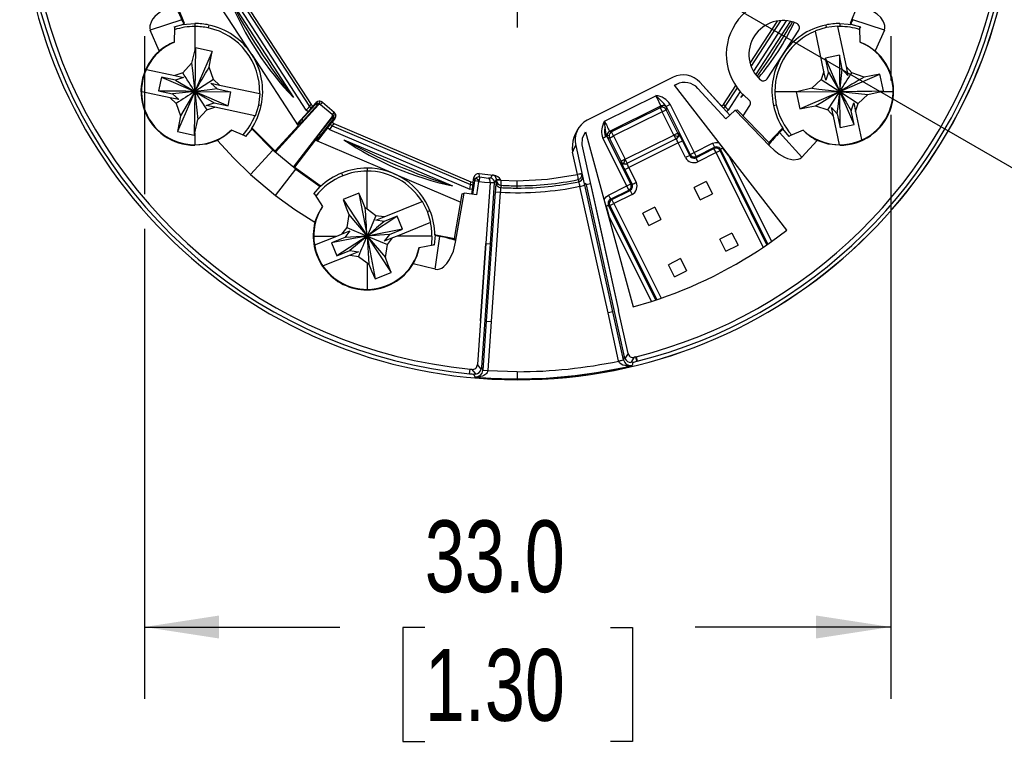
# Model space of a CAD drawing. Header units: millimetres. Extents: x 0 to 279, y 0 to 216.
# Tile 3 of 12: x 48 to 91, y 118 to 150. Entities that reach past the tile are written whole.
import ezdxf

# ---------------------------------------------------------------- set-up
doc = ezdxf.new("R2010")
doc.units = ezdxf.units.MM
doc.linetypes.add('CENTERX2', pattern=[20.32, 12.7, -2.54, 2.54, -2.54])
doc.layers.add('CENTER', color=40, linetype='CENTERX2')
doc.layers.add('DIMENSIONS', color=140, linetype='Continuous', lineweight=25)
doc.styles.add('SLDTEXTSTYLE2', font='TXT', dxfattribs={"width": 0.75})
doc.dimstyles.new('SLDDIMSTYLE1', dxfattribs={"dimtxt": 3.175, "dimasz": 3.302, "dimexe": 0, "dimexo": 0.0625, "dimgap": 0.79375, "dimtad": 0, "dimtih": 1, "dimtoh": 1, "dimdec": 1, "dimrnd": 1e-09, "dimzin": 4, "dimdsep": 46, "dimtxsty": 'SLDTEXTSTYLE2', "dimsah": 1, "dimcen": 0, "dimadec": 0, "dimazin": 1, "dimtfac": 1, "dimtdec": 1, "dimtofl": 0, "dimtmove": 0, "dimatfit": 3, "dimfxl": 0, "dimfrac": 2, "dimtolj": 1, "dimtzin": 12, "dimarcsym": 0})
doc.dimstyles.new('SLDDIMSTYLE3', dxfattribs={"dimtxt": 3.175, "dimasz": 3.302, "dimexe": 0, "dimexo": 0.0625, "dimgap": 0.79375, "dimtad": 0, "dimtih": 1, "dimtoh": 1, "dimdec": 1, "dimrnd": 1e-09, "dimzin": 12, "dimdsep": 46, "dimtxsty": 'SLDTEXTSTYLE2', "dimsah": 1, "dimcen": 0, "dimadec": 0, "dimazin": 3, "dimtfac": 1, "dimtdec": 1, "dimtofl": 0, "dimtmove": 0, "dimatfit": 3, "dimfxl": 0, "dimfrac": 2, "dimtolj": 1, "dimtzin": 12, "dimarcsym": 0})
doc.dimstyles.new('SLDDIMSTYLE4', dxfattribs={"dimtxt": 3.175, "dimasz": 3.302, "dimexe": 0, "dimexo": 0.0625, "dimgap": 0.79375, "dimtad": 0, "dimtih": 1, "dimtoh": 1, "dimdec": 1, "dimrnd": 1e-09, "dimzin": 4, "dimdsep": 46, "dimtxsty": 'SLDTEXTSTYLE2', "dimsah": 1, "dimcen": 0.09, "dimadec": 0, "dimazin": 1, "dimtfac": 1, "dimtdec": 1, "dimtofl": 0, "dimtmove": 0, "dimatfit": 3, "dimfxl": 0, "dimfrac": 2, "dimtolj": 1, "dimtzin": 12, "dimarcsym": 0})

# ---------------------------------------------------------------- blocks, each defined once
blk = doc.blocks.new('_D_1')
at = {"layer": 'DIMENSIONS'}
for p, q in [((86.392, 170.632), (93.704, 177.017)), ((93.704, 177.017), (100.054, 177.017)), ((102.448, 177.017), (101.481, 177.017)), ((101.481, 177.017), (101.481, 171.976)), ((110.659, 177.017), (111.626, 177.017)), ((111.626, 177.017), (111.626, 171.976)), ((101.481, 171.976), (102.448, 171.976)), ((111.626, 171.976), (110.659, 171.976))]:
    blk.add_line(p, q, dxfattribs=at)
blk.add_solid([(86.392, 170.632), (89.213, 172.421), (88.545, 173.186)], dxfattribs=at)
at = {"layer": 'DIMENSIONS', "char_height": 3.175, "attachment_point": 1, "style": 'SLDTEXTSTYLE2'}
for s, insert in [('%%c', (100.054, 181.754)), ('44.0', (104.842, 181.754)), ('1.73', (102.448, 176.069))]:
    blk.add_mtext(s, dxfattribs=dict(at, insert=insert))
blk = doc.blocks.new('_D_3')
at = {"layer": 'DIMENSIONS'}
for p, q in [((72.938, 154.362), (94.163, 142.107)), ((94.163, 142.107), (100.513, 142.107)), ((102.448, 142.107), (101.481, 142.107)), ((101.481, 142.107), (101.481, 137.067)), ((110.659, 142.107), (111.626, 142.107)), ((111.626, 142.107), (111.626, 137.067)), ((101.481, 137.067), (102.448, 137.067)), ((111.626, 137.067), (110.659, 137.067))]:
    blk.add_line(p, q, dxfattribs=at)
blk.add_solid([(72.938, 154.362), (75.543, 152.271), (76.051, 153.151)], dxfattribs=at)
at = {"layer": 'DIMENSIONS', "char_height": 3.175, "attachment_point": 1, "style": 'SLDTEXTSTYLE2'}
for s, insert in [('%%c', (101.227, 146.845)), ('7.2', (106.015, 146.845)), ('0.28', (102.448, 141.16))]:
    blk.add_mtext(s, dxfattribs=dict(at, insert=insert))
blk = doc.blocks.new('_D_4')
at = {"layer": 'DIMENSIONS'}
for p, q in [((53.333, 149.341), (53.333, 142.357)), ((86.333, 149.341), (86.333, 147.39)), ((86.333, 145.866), (86.333, 120.059)), ((53.333, 140.833), (53.333, 120.059)), ((53.333, 123.234), (61.977, 123.234)), ((65.728, 123.209), (64.761, 123.209)), ((64.761, 123.209), (64.761, 118.169)), ((73.939, 123.209), (74.906, 123.209)), ((74.906, 123.209), (74.906, 118.169)), ((86.333, 123.234), (77.69, 123.234)), ((64.761, 118.169), (65.728, 118.169)), ((74.906, 118.169), (73.939, 118.169))]:
    blk.add_line(p, q, dxfattribs=at)
for points in [[(53.333, 123.234), (56.635, 122.726), (56.635, 123.742)], [(86.333, 123.234), (83.031, 123.742), (83.031, 122.726)]]:
    blk.add_solid(points, dxfattribs=at)
at = {"layer": 'DIMENSIONS', "char_height": 3.175, "attachment_point": 1, "style": 'SLDTEXTSTYLE2'}
for s, insert in [('33.0', (65.728, 127.947)), ('1.30', (65.728, 122.262))]:
    blk.add_mtext(s, dxfattribs=dict(at, insert=insert))
blk = doc.blocks.new('SW_CENTERMARKSYMBOL_2')
at = {"layer": 'CENTER', "color": 0}
for p, q in [((0, 5.08), (0, 6.44)), ((0, 0), (0, 2.54)), ((-5.08, 0), (-6.44, 0)), ((0, 0), (-2.54, 0)), ((0, 0), (0, -2.54)), ((0, 0), (2.54, 0)), ((5.08, 0), (6.44, 0)), ((0, -5.08), (0, -6.44))]:
    blk.add_line(p, q, dxfattribs=at)

msp = doc.modelspace()

# ---------------------------------------------------------------- linework, layer by layer
for p, q in [((60.492, 146.079), (56.815, 151.741)), ((57.01, 151.806), (60.631, 146.231)), ((57.126, 151.84), (60.709, 146.323)), ((58.079, 148.537), (56.318, 151.247)), ((54.785, 150.689), (55.091, 149.913)), ((57.089, 151.005), (59.931, 146.629)), ((84.549, 149.913), (84.855, 150.689)), ((54.987, 150.072), (53.591, 149.614)), ((54.654, 149.762), (55.07, 149.875)), ((54.654, 149.762), (54.674, 149.716)), ((55.07, 149.875), (55.091, 149.913)), ((55.563, 149.903), (55.563, 149.772)), ((55.563, 149.772), (55.563, 148.737)), ((56.186, 149.837), (56.159, 149.709)), ((80.117, 148.149), (81.328, 150.014)), ((80.163, 148.008), (81.476, 150.029)), ((81.711, 150.026), (80.262, 147.794)), ((80.364, 147.637), (81.896, 149.997)), ((83.454, 149.837), (83.477, 149.729)), ((83.975, 149.79), (83.477, 149.729)), ((83.975, 149.79), (83.979, 149.77)), ((83.979, 149.77), (84.356, 147.998)), ((84.077, 149.903), (84.077, 149.772)), ((84.549, 149.913), (84.57, 149.875)), ((84.57, 149.875), (84.986, 149.762)), ((86.049, 149.614), (84.653, 150.072)), ((84.986, 149.762), (84.966, 149.716)), ((53.993, 148.694), (53.591, 149.614)), ((54.657, 149.08), (54.674, 149.716)), ((80.862, 147.459), (82.261, 149.614)), ((83.477, 149.729), (82.997, 149.582)), ((83.001, 149.562), (82.997, 149.582)), ((83.378, 147.79), (83.001, 149.562)), ((84.983, 149.08), (84.966, 149.716)), ((86.049, 149.614), (85.647, 148.694)), ((55.563, 148.737), (55.422, 148.146)), ((55.586, 148.83), (55.563, 148.737)), ((55.586, 148.83), (55.563, 146.903)), ((56.325, 148.673), (55.563, 146.903)), ((56.325, 148.673), (55.586, 148.83)), ((58.079, 148.537), (60.126, 145.384)), ((84.058, 148.501), (83.445, 148.371)), ((84.188, 147.888), (84.058, 148.501)), ((55.422, 148.146), (55.031, 147.722)), ((83.575, 147.757), (83.445, 148.371)), ((84.077, 146.903), (83.445, 148.371)), ((53.432, 147.867), (54.675, 147.603)), ((55.031, 147.722), (54.675, 147.603)), ((54.675, 147.603), (55.063, 147.52)), ((56.382, 147.435), (56.196, 147.981)), ((83.378, 147.79), (83.258, 147.435)), ((83.46, 147.403), (83.378, 147.79)), ((83.575, 147.757), (83.46, 147.403)), ((83.575, 147.757), (84.077, 146.903)), ((84.077, 146.903), (84.188, 147.888)), ((84.077, 146.903), (85.847, 147.666)), ((84.438, 147.611), (84.188, 147.888)), ((84.356, 147.998), (84.438, 147.611)), ((84.609, 147.722), (84.356, 147.998)), ((85.156, 147.536), (84.609, 147.722)), ((86.005, 146.926), (85.847, 147.666)), ((54.095, 147.535), (53.964, 146.922)), ((54.708, 147.405), (54.095, 147.535)), ((54.095, 147.535), (55.563, 146.903)), ((55.063, 147.52), (54.708, 147.405)), ((54.708, 147.405), (55.563, 146.903)), ((56.382, 147.435), (55.563, 146.903)), ((56.27, 147.264), (56.658, 147.181)), ((56.548, 147.014), (56.27, 147.264)), ((56.658, 147.181), (56.382, 147.435)), ((56.658, 147.181), (58.43, 146.804)), ((76.707, 147.527), (72.912, 145.635)), ((76.707, 147.527), (75.765, 147.058)), ((76.774, 147.177), (76.856, 147.218)), ((76.776, 147.175), (76.774, 147.177)), ((76.776, 147.175), (76.858, 147.215)), ((81.736, 140.769), (76.776, 147.175)), ((76.856, 147.218), (76.858, 147.215)), ((79.216, 145.854), (77.892, 147.306)), ((78.854, 146.251), (77.892, 147.306)), ((78.931, 146.323), (79.479, 147.166)), ((83.258, 147.435), (82.835, 147.043)), ((83.258, 147.435), (84.077, 146.903)), ((54.467, 146.624), (53.221, 146.889)), ((53.964, 146.922), (54.578, 146.792)), ((54.578, 146.792), (54.855, 146.542)), ((55.563, 146.903), (54.8, 145.133)), ((55.563, 146.903), (54.929, 145.824)), ((55.563, 146.903), (55.539, 144.976)), ((55.563, 146.903), (55.703, 145.66)), ((55.563, 146.903), (56.094, 146.084)), ((55.563, 146.903), (57.031, 146.27)), ((55.563, 146.903), (57.161, 146.884)), ((56.548, 147.014), (57.161, 146.884)), ((57.031, 146.27), (57.161, 146.884)), ((58.389, 146.302), (58.45, 146.8)), ((58.43, 146.804), (58.45, 146.8)), ((75.765, 147.058), (72.912, 145.635)), ((73.677, 145.583), (75.947, 146.715)), ((77.806, 147.038), (79.036, 145.693)), ((79.009, 146.231), (79.552, 147.067)), ((79.679, 146.897), (79.148, 146.079)), ((79.709, 146.629), (79.802, 146.773)), ((79.709, 146.629), (79.813, 146.763)), ((79.82, 146.756), (79.709, 146.629)), ((81.208, 146.903), (82.243, 146.903)), ((82.243, 146.903), (82.15, 146.88)), ((82.15, 146.88), (84.077, 146.903)), ((82.15, 146.88), (82.307, 146.14)), ((82.835, 147.043), (82.243, 146.903)), ((83.545, 146.084), (84.077, 146.903)), ((84.077, 146.903), (84.896, 146.371)), ((84.077, 146.903), (85.32, 146.763)), ((84.71, 145.435), (84.077, 146.903)), ((84.097, 145.305), (84.077, 146.903)), ((84.896, 146.371), (85.32, 146.763)), ((85.32, 146.763), (85.912, 146.903)), ((85.912, 146.903), (86.005, 146.926)), ((85.912, 146.903), (86.436, 146.903)), ((54.467, 146.624), (54.744, 146.371)), ((54.855, 146.542), (54.467, 146.624)), ((54.744, 146.371), (54.929, 145.824)), ((56.062, 146.285), (56.417, 146.401)), ((56.45, 146.203), (56.062, 146.285)), ((56.417, 146.401), (57.031, 146.27)), ((58.242, 145.822), (58.389, 146.302)), ((58.497, 146.279), (58.389, 146.302)), ((59.128, 144.213), (61.037, 146.308)), ((60.879, 146.303), (60.253, 145.612)), ((60.992, 146.308), (60.373, 145.615)), ((60.631, 146.231), (60.709, 146.323)), ((60.709, 146.323), (60.787, 146.251)), ((60.787, 146.251), (60.929, 146.407)), ((60.929, 146.407), (60.879, 146.303)), ((60.968, 146.441), (60.929, 146.407)), ((60.968, 146.441), (61.005, 146.46)), ((60.969, 146.44), (60.968, 146.44)), ((61.012, 146.331), (60.992, 146.308)), ((61.067, 146.472), (61.005, 146.46)), ((61.006, 146.459), (61.006, 146.458)), ((61.012, 146.331), (61.017, 146.336)), ((61.037, 146.308), (61.012, 146.331)), ((61.094, 146.472), (61.067, 146.472)), ((61.079, 146.362), (61.089, 146.403)), ((61.089, 146.403), (61.094, 146.472)), ((61.112, 146.312), (61.209, 146.422)), ((61.632, 145.876), (61.112, 146.312)), ((61.209, 146.422), (61.724, 145.991)), ((73.906, 145.139), (76.165, 146.265)), ((76.165, 146.265), (76.138, 146.184)), ((76.16, 146.273), (76.206, 146.28)), ((76.165, 146.265), (76.16, 146.276)), ((76.165, 146.265), (76.208, 146.28)), ((76.208, 146.28), (76.254, 146.286)), ((76.227, 146.205), (76.254, 146.286)), ((76.583, 146.327), (76.404, 146.238)), ((76.583, 146.327), (77.639, 144.209)), ((78.854, 146.251), (78.931, 146.323)), ((78.931, 146.323), (79.009, 146.231)), ((79.801, 145.826), (80.095, 146.279)), ((81.143, 146.279), (81.271, 146.306)), ((82.999, 146.269), (83.545, 146.084)), ((84.58, 146.048), (84.695, 146.403)), ((84.695, 146.403), (84.777, 146.016)), ((84.777, 146.016), (84.896, 146.371)), ((55.703, 145.66), (56.094, 146.084)), ((56.094, 146.084), (56.45, 146.203)), ((58.222, 145.826), (56.45, 146.203)), ((60.077, 145.46), (60.573, 146.005)), ((60.573, 146.005), (60.492, 146.079)), ((60.711, 146.158), (60.787, 146.251)), ((61.724, 145.991), (61.632, 145.876)), ((61.798, 145.856), (61.798, 145.86)), ((76.138, 146.184), (73.987, 145.112)), ((76.227, 146.005), (74.076, 144.933)), ((76.138, 146.184), (76.164, 146.131)), ((76.164, 146.131), (76.227, 146.005)), ((76.227, 146.005), (76.406, 146.094)), ((76.741, 144.974), (76.227, 146.005)), ((76.404, 146.238), (77.46, 144.12)), ((76.406, 146.094), (76.433, 146.175)), ((76.92, 145.063), (76.406, 146.094)), ((79.036, 145.693), (79.216, 145.854)), ((79.148, 146.079), (79.067, 146.005)), ((79.452, 146.074), (79.216, 145.854)), ((79.452, 146.074), (79.545, 146.091)), ((79.452, 146.074), (80.983, 144.489)), ((79.545, 146.091), (80.935, 144.652)), ((83.545, 146.084), (83.799, 145.808)), ((83.717, 146.195), (83.966, 145.918)), ((83.799, 145.808), (83.717, 146.195)), ((83.966, 145.918), (84.097, 145.305)), ((84.71, 145.435), (84.58, 146.048)), ((84.777, 146.016), (85.041, 144.775)), ((55.563, 145.069), (55.703, 145.66)), ((58.242, 145.822), (58.222, 145.826)), ((61.641, 145.801), (59.91, 143.557)), ((60.156, 145.522), (60.086, 145.446)), ((60.188, 145.472), (60.118, 145.396)), ((60.189, 145.541), (60.156, 145.522)), ((60.188, 145.472), (60.156, 145.522)), ((60.24, 145.468), (60.188, 145.472)), ((60.22, 145.575), (60.189, 145.541)), ((60.284, 145.517), (60.24, 145.468)), ((61.074, 145.026), (61.649, 145.757)), ((61.092, 144.908), (61.664, 145.645)), ((61.55, 145.454), (61.629, 145.545)), ((61.758, 145.712), (61.629, 145.545)), ((61.629, 145.545), (61.713, 145.48)), ((61.713, 145.48), (61.636, 145.388)), ((61.668, 145.781), (61.641, 145.801)), ((61.649, 145.757), (61.668, 145.781)), ((61.664, 145.645), (61.758, 145.712)), ((61.668, 145.781), (61.683, 145.806)), ((61.713, 145.48), (67.768, 142.91)), ((73.636, 145.483), (73.677, 145.583)), ((73.636, 145.483), (73.693, 145.46)), ((73.693, 145.46), (73.677, 145.583)), ((73.71, 145.312), (73.693, 145.46)), ((84.069, 144.538), (83.799, 145.808)), ((84.097, 145.305), (84.71, 145.435)), ((54.8, 145.133), (55.539, 144.976)), ((55.539, 144.976), (55.563, 145.069)), ((55.563, 145.069), (55.563, 144.545)), ((57.771, 144.947), (57.183, 145.19)), ((58.077, 145.243), (57.805, 144.91)), ((58.121, 145.247), (58.077, 145.243)), ((58.077, 145.243), (59.019, 144.311)), ((58.121, 145.247), (59.134, 144.254)), ((60.126, 145.384), (59.114, 144.273)), ((61.423, 145.291), (60.973, 144.708)), ((61.511, 145.224), (61.423, 145.291)), ((61.511, 145.224), (67.724, 142.587)), ((61.636, 145.388), (67.755, 142.79)), ((72.834, 145.114), (74.942, 137.381)), ((73.876, 144.933), (73.795, 144.96)), ((73.869, 145.115), (73.902, 145.147)), ((73.906, 145.139), (73.871, 145.115)), ((73.9, 145.149), (73.906, 145.139)), ((73.987, 145.112), (73.906, 145.139)), ((74.076, 144.933), (73.987, 145.112)), ((74.59, 143.902), (76.741, 144.974)), ((76.92, 145.063), (76.741, 144.974)), ((76.741, 144.973), (76.741, 144.974)), ((76.741, 144.973), (76.83, 144.795)), ((76.936, 145.072), (76.92, 145.063)), ((76.941, 144.974), (76.93, 144.911)), ((76.957, 144.982), (76.941, 144.974)), ((80.935, 144.652), (81.519, 145.247)), ((81.416, 145.088), (82.403, 143.999)), ((81.563, 145.243), (81.519, 145.247)), ((81.835, 144.91), (81.563, 145.243)), ((82.457, 145.19), (81.869, 144.947)), ((55.563, 144.521), (55.563, 144.545)), ((57.805, 144.91), (57.771, 144.947)), ((60.889, 144.744), (59.971, 143.554)), ((64.35, 143.275), (60.889, 144.744)), ((60.902, 144.738), (60.966, 144.82)), ((60.952, 144.87), (60.992, 144.922)), ((60.966, 144.82), (60.952, 144.87)), ((60.957, 144.715), (61.02, 144.797)), ((61.02, 144.797), (60.966, 144.82)), ((61.02, 144.797), (61.034, 144.833)), ((61.034, 144.833), (61.061, 144.869)), ((62.149, 144.768), (66.953, 142.729)), ((74.303, 137.219), (72.681, 144.535)), ((73.604, 144.842), (73.717, 144.899)), ((74.66, 142.724), (73.604, 144.842)), ((73.783, 144.931), (73.717, 144.899)), ((74.839, 142.813), (73.783, 144.931)), ((73.816, 144.87), (73.897, 144.843)), ((73.897, 144.843), (74.076, 144.933)), ((73.897, 144.843), (74.411, 143.813)), ((74.076, 144.933), (74.59, 143.902)), ((76.846, 144.803), (74.663, 143.715)), ((76.939, 144.626), (74.749, 143.534)), ((76.846, 144.803), (76.875, 144.823)), ((76.939, 144.626), (77.118, 144.715)), ((77.263, 143.976), (76.939, 144.626)), ((77.442, 144.065), (77.118, 144.715)), ((77.639, 144.209), (78.445, 144.611)), ((78.445, 144.611), (78.534, 144.432)), ((78.714, 144.642), (79.168, 144.057)), ((80.935, 144.652), (80.933, 144.544)), ((80.983, 144.489), (80.933, 144.544)), ((81.835, 144.91), (81.869, 144.947)), ((83.079, 144.741), (82.403, 143.999)), ((84.077, 144.545), (84.077, 144.521)), ((59.019, 144.311), (58.031, 143.228)), ((60.025, 143.467), (59.019, 144.311)), ((72.484, 143.229), (72.265, 144.215)), ((72.404, 144.513), (72.781, 142.813)), ((77.46, 144.12), (77.442, 144.065)), ((77.46, 144.12), (77.639, 144.209)), ((77.639, 144.209), (77.728, 144.03)), ((77.71, 143.975), (78.515, 144.377)), ((77.728, 144.03), (78.534, 144.432)), ((78.605, 144.198), (77.799, 143.796)), ((78.515, 144.377), (78.534, 144.432)), ((78.605, 144.198), (78.515, 144.377)), ((78.605, 144.398), (78.623, 144.453)), ((78.605, 144.198), (78.784, 144.287)), ((80.691, 140.014), (78.605, 144.198)), ((78.784, 144.287), (78.802, 144.342)), ((80.858, 140.127), (78.784, 144.287)), ((78.802, 144.342), (80.892, 140.151)), ((79.168, 144.057), (78.905, 144.396)), ((74.411, 143.813), (74.394, 143.804)), ((74.59, 143.902), (74.411, 143.813)), ((74.59, 143.902), (74.59, 143.9)), ((74.59, 143.9), (74.679, 143.723)), ((74.663, 143.715), (74.665, 143.709)), ((77.442, 144.065), (77.263, 143.976)), ((77.621, 143.954), (77.639, 144.009)), ((77.71, 143.975), (77.728, 144.03)), ((79.168, 144.057), (81.058, 140.267)), ((58.031, 143.228), (59.13, 142.306)), ((59.13, 142.306), (60.025, 143.467)), ((59.948, 143.57), (61.103, 142.745)), ((60.025, 143.467), (61.107, 142.702)), ((62.054, 143.295), (62.103, 143.173)), ((63.178, 143.513), (63.178, 143.382)), ((63.178, 141.703), (63.178, 143.382)), ((64.35, 143.275), (67.325, 142.012)), ((68.149, 143.122), (68.128, 143.272)), ((68.128, 143.272), (68.77, 143.204)), ((72.679, 143.272), (72.484, 143.229)), ((72.485, 143.226), (72.484, 143.229)), ((72.683, 143.249), (72.485, 143.226)), ((72.683, 143.249), (72.679, 143.272)), ((74.57, 143.445), (74.576, 143.448)), ((74.57, 143.445), (74.894, 142.795)), ((74.576, 143.448), (74.749, 143.534)), ((74.749, 143.534), (75.073, 142.884)), ((67.755, 142.79), (67.768, 142.91)), ((67.768, 142.91), (67.873, 142.894)), ((67.926, 142.952), (67.837, 142.349)), ((67.862, 142.774), (67.873, 142.894)), ((67.873, 142.894), (67.904, 143.103)), ((67.904, 143.103), (67.926, 142.952)), ((68.121, 142.924), (67.926, 142.952)), ((68.037, 142.329), (68.124, 142.923)), ((68.124, 142.923), (68.121, 142.924)), ((68.613, 142.871), (68.426, 140.188)), ((68.635, 143.07), (68.55, 143.076)), ((68.628, 140.172), (68.816, 142.856)), ((68.715, 143.205), (68.635, 143.07)), ((68.816, 142.856), (68.897, 142.992)), ((68.897, 142.991), (68.88, 142.888)), ((68.897, 142.992), (68.893, 143.027)), ((68.897, 142.992), (68.897, 142.991)), ((68.897, 142.992), (68.905, 142.992)), ((68.897, 142.991), (68.897, 142.968)), ((69.097, 142.977), (68.897, 142.991)), ((69.097, 142.975), (68.897, 142.968)), ((69.097, 142.977), (69.097, 142.975)), ((69.097, 142.975), (69.82, 142.955)), ((69.82, 142.734), (69.82, 142.955)), ((72.507, 143.005), (72.539, 142.908)), ((72.853, 142.829), (72.781, 142.813)), ((72.781, 142.813), (72.784, 142.799)), ((72.784, 142.799), (72.842, 142.812)), ((72.807, 142.756), (72.797, 142.802)), ((72.842, 142.812), (72.853, 142.829)), ((72.853, 142.829), (72.866, 142.768)), ((73.059, 142.813), (72.866, 142.768)), ((73.059, 142.813), (73.557, 140.569)), ((74.66, 142.724), (74.839, 142.813)), ((74.894, 142.795), (74.839, 142.813)), ((78.177, 142.919), (77.64, 142.651)), ((78.177, 142.919), (78.445, 142.382)), ((60.826, 142.376), (61.107, 142.702)), ((60.868, 142.348), (60.826, 142.376)), ((60.868, 142.348), (61.209, 141.812)), ((61.107, 142.702), (61.103, 142.745)), ((62.82, 142.407), (62.119, 142.124)), ((62.82, 142.407), (63.178, 140.513)), ((67.042, 140.405), (67.389, 142.374)), ((67.093, 140.242), (67.475, 142.413)), ((67.389, 142.374), (67.475, 142.413)), ((68.037, 142.329), (67.475, 142.413)), ((67.833, 142.57), (67.724, 142.587)), ((67.803, 142.363), (67.833, 142.57)), ((68.847, 142.462), (68.447, 136.744)), ((69.069, 142.447), (68.669, 136.728)), ((68.847, 142.462), (69.069, 142.447)), ((69.107, 142.753), (69.09, 142.651)), ((69.82, 142.632), (69.82, 142.734)), ((72.59, 142.708), (72.807, 142.756)), ((73.831, 137.112), (72.59, 142.708)), ((74.048, 137.16), (72.807, 142.756)), ((72.864, 142.768), (73.362, 140.524)), ((72.866, 142.768), (72.864, 142.768)), ((73.854, 142.322), (74.66, 142.724)), ((73.944, 142.143), (74.749, 142.545)), ((73.999, 142.125), (74.804, 142.527)), ((74.893, 142.348), (74.088, 141.946)), ((74.749, 142.545), (74.66, 142.724)), ((74.749, 142.545), (74.804, 142.527)), ((74.804, 142.527), (74.893, 142.348)), ((77.908, 142.114), (77.64, 142.651)), ((77.908, 142.114), (78.445, 142.382)), ((62.119, 142.124), (63.178, 140.513)), ((63.93, 141.356), (65.61, 142.035)), ((65.61, 142.035), (65.629, 142.043)), ((65.856, 141.595), (65.629, 142.043)), ((73.862, 141.411), (73.667, 142.126)), ((73.909, 141.857), (74.088, 141.946)), ((73.944, 142.143), (73.999, 142.125)), ((74.088, 141.946), (73.999, 142.125)), ((74.088, 141.946), (76.174, 137.762)), ((63.178, 141.703), (63.1, 141.761)), ((63.559, 141.412), (63.178, 141.703)), ((65.856, 141.595), (65.959, 141.637)), ((66.003, 141.115), (65.856, 141.595)), ((73.749, 141.826), (73.862, 141.411)), ((75.944, 137.684), (73.854, 141.875)), ((73.854, 141.875), (73.909, 141.857)), ((73.909, 141.857), (75.983, 137.697)), ((75.904, 141.786), (75.367, 141.518)), ((75.634, 140.981), (75.367, 141.518)), ((75.904, 141.786), (76.171, 141.249)), ((62.366, 141.465), (62.279, 140.895)), ((63.559, 141.412), (63.178, 140.513)), ((63.93, 141.356), (63.559, 141.412)), ((63.563, 141.208), (63.93, 141.356)), ((63.932, 141.156), (63.563, 141.208)), ((64.513, 141.391), (63.932, 141.156)), ((65.984, 141.108), (64.512, 140.513)), ((64.748, 140.81), (64.513, 141.391)), ((66.003, 141.115), (65.984, 141.108)), ((75.751, 137.621), (73.862, 141.411)), ((75.634, 140.981), (76.171, 141.249)), ((62.279, 140.895), (62.051, 140.597)), ((62.051, 140.597), (62.418, 140.745)), ((62.418, 140.745), (62.188, 140.451)), ((62.279, 140.895), (63.178, 140.513)), ((64.167, 140.575), (64.748, 140.81)), ((79.31, 140.646), (78.773, 140.378)), ((79.31, 140.646), (79.578, 140.109)), ((81.058, 140.267), (81.736, 140.769)), ((60.819, 140.513), (61.843, 140.513)), ((60.872, 140.121), (61.843, 140.513)), ((62.188, 140.451), (61.607, 140.217)), ((61.607, 140.217), (61.842, 139.635)), ((63.178, 140.513), (61.842, 139.635)), ((61.843, 140.513), (62.051, 140.597)), ((63.178, 140.513), (62.188, 140.451)), ((63.178, 140.513), (64.077, 140.131)), ((63.178, 140.513), (63.255, 139.265)), ((63.178, 140.513), (63.989, 139.561)), ((63.178, 140.513), (63.535, 138.619)), ((63.178, 140.513), (64.236, 138.902)), ((64.167, 140.575), (63.937, 140.281)), ((64.304, 140.429), (63.937, 140.281)), ((64.077, 140.131), (64.304, 140.429)), ((64.512, 140.513), (64.304, 140.429)), ((66.047, 140.513), (64.512, 140.513)), ((66.19, 140.544), (66.151, 140.115)), ((66.189, 139.042), (66.399, 140.497)), ((66.224, 140.571), (66.19, 140.544)), ((66.224, 140.571), (67.042, 140.405)), ((67.104, 140.317), (67.042, 140.405)), ((67.093, 140.242), (67.104, 140.317)), ((68.426, 140.188), (68.186, 136.764)), ((68.19, 136.764), (68.429, 140.188)), ((68.246, 134.704), (68.628, 140.172)), ((68.429, 140.188), (68.426, 140.188)), ((68.429, 140.188), (68.628, 140.172)), ((68.628, 140.172), (68.628, 140.172)), ((73.362, 140.524), (74.105, 137.173)), ((73.557, 140.569), (74.3, 137.218)), ((79.041, 139.841), (78.773, 140.378)), ((61.842, 139.635), (62.423, 139.87)), ((62.423, 139.87), (62.792, 139.818)), ((62.792, 139.818), (62.425, 139.67)), ((63.989, 139.561), (64.077, 140.131)), ((65.479, 139.999), (66.102, 140.126)), ((66.151, 140.115), (66.102, 140.126)), ((79.041, 139.841), (79.578, 140.109)), ((62.425, 139.67), (61.244, 139.193)), ((62.425, 139.67), (62.796, 139.614)), ((62.796, 139.614), (63.178, 139.323)), ((63.178, 139.323), (63.255, 139.265)), ((63.178, 139.323), (63.178, 138.155)), ((77.037, 139.513), (76.5, 139.245)), ((77.037, 139.513), (77.305, 138.976)), ((63.535, 138.619), (64.236, 138.902)), ((66.189, 139.042), (65.214, 139.279)), ((76.768, 138.708), (76.5, 139.245)), ((76.768, 138.708), (77.305, 138.976)), ((63.178, 138.132), (63.178, 138.155)), ((74.942, 137.381), (75.751, 137.621)), ((74.048, 137.16), (73.831, 137.112)), ((74.517, 135.045), (74.048, 137.16)), ((74.105, 137.173), (74.548, 135.173)), ((74.3, 137.218), (74.303, 137.219)), ((74.719, 135.326), (74.3, 137.218)), ((68.19, 136.764), (68.054, 134.831)), ((68.186, 136.764), (68.19, 136.764)), ((68.447, 136.744), (68.296, 134.583)), ((68.447, 136.744), (68.669, 136.728)), ((68.669, 136.728), (68.518, 134.567)), ((74.3, 134.997), (73.831, 137.112)), ((74.3, 134.997), (74.517, 135.045)), ((74.302, 134.986), (74.3, 134.997)), ((74.302, 134.986), (74.518, 135.039)), ((74.548, 135.173), (74.517, 135.045)), ((74.517, 135.045), (74.518, 135.039)), ((74.577, 135.094), (74.548, 135.173)), ((74.719, 135.326), (74.577, 135.094)), ((74.99, 135.156), (74.846, 134.924)), ((75.064, 135.175), (74.99, 135.156)), ((75.068, 135.175), (75.064, 135.175)), ((75.109, 134.976), (75.064, 135.175)), ((75.068, 135.175), (75.117, 134.978)), ((75.117, 134.978), (75.109, 134.976)), ((67.712, 134.428), (67.735, 134.63)), ((67.988, 134.415), (67.812, 134.623)), ((68.229, 134.622), (68.054, 134.831)), ((68.246, 134.704), (68.229, 134.622)), ((68.296, 134.583), (68.246, 134.704)), ((68.295, 134.577), (68.296, 134.583)), ((68.517, 134.557), (68.295, 134.577)), ((68.296, 134.583), (68.518, 134.567)), ((68.518, 134.567), (68.517, 134.557)), ((69.82, 134.517), (68.517, 134.557)), ((69.82, 134.517), (69.82, 134.2)), ((74.933, 134.933), (74.846, 134.924)), ((74.933, 134.933), (74.898, 134.795)), ((67.901, 134.41), (67.988, 134.415)), ((67.956, 134.279), (67.901, 134.41)), ((69.82, 134.2), (69.82, 134.162))]:
    msp.add_line(p, q)
at = {"flags": 128}
for points in [[(54.616, 150.711), (54.363, 150.605), (54.122, 150.472), (53.908, 150.316), (53.799, 150.214), (53.71, 150.112), (53.642, 150.008), (53.568, 149.801), (53.568, 149.705), (53.591, 149.614)], [(86.049, 149.614), (86.073, 149.711), (86.069, 149.816), (86.044, 149.911), (85.998, 150.008), (85.888, 150.163), (85.732, 150.316), (85.395, 150.544), (85.024, 150.711)], [(55.073, 149.863), (55.19, 149.88), (55.563, 149.903)], [(84.077, 149.903), (84.448, 149.88), (84.567, 149.863)], [(84.983, 149.08), (85.327, 148.917), (85.647, 148.694)], [(56.196, 147.981), (56.257, 148.295), (56.325, 148.673)], [(55.422, 148.146), (55.459, 147.822), (55.506, 147.407), (55.563, 146.903)], [(85.847, 147.666), (85.47, 147.597), (85.156, 147.536)], [(55.563, 146.903), (55.017, 146.841), (54.578, 146.792)], [(56.548, 147.014), (56.109, 146.965), (55.563, 146.903)], [(55.563, 146.903), (56.036, 146.624), (56.417, 146.401)], [(82.307, 146.14), (82.779, 146.343), (83.369, 146.597), (84.077, 146.903)], [(82.835, 147.043), (83.158, 147.006), (83.572, 146.96), (84.077, 146.903)], [(82.999, 146.269), (83.28, 146.434), (83.64, 146.646), (84.077, 146.903)], [(83.966, 145.918), (84.015, 146.357), (84.077, 146.903)], [(84.077, 146.903), (84.849, 146.912), (85.491, 146.919), (86.005, 146.926)], [(84.077, 146.903), (84.356, 146.428), (84.58, 146.048)], [(61.006, 146.458), (60.99, 146.451), (60.969, 146.44)], [(61.017, 146.336), (61.016, 146.36), (61.016, 146.368)], [(61.209, 146.422), (61.155, 146.457), (61.094, 146.472)], [(82.307, 146.14), (82.685, 146.208), (82.999, 146.269)], [(61.687, 145.852), (61.739, 145.873), (61.765, 145.881), (61.782, 145.881), (61.792, 145.873), (61.796, 145.866), (61.797, 145.861), (61.798, 145.856)], [(61.798, 145.86), (61.774, 145.932), (61.724, 145.991)], [(61.758, 145.712), (61.791, 145.777), (61.798, 145.856)], [(76.227, 146.205), (76.181, 146.2), (76.138, 146.184)], [(76.433, 146.175), (76.426, 146.192), (76.404, 146.238)], [(54.929, 145.824), (54.868, 145.51), (54.8, 145.133)], [(60.253, 145.612), (60.237, 145.594), (60.22, 145.575)], [(60.284, 145.517), (60.257, 145.541), (60.237, 145.56), (60.224, 145.571), (60.22, 145.575)], [(60.373, 145.615), (60.33, 145.567), (60.284, 145.517)], [(57.183, 145.19), (56.894, 144.942), (56.561, 144.741)], [(60.992, 144.922), (61.034, 144.976), (61.074, 145.026)], [(72.681, 144.535), (72.702, 144.839), (72.834, 145.114)], [(73.783, 144.931), (73.735, 145.101), (73.71, 145.312)], [(73.816, 144.87), (73.8, 144.914), (73.795, 144.96)], [(76.927, 144.877), (76.949, 144.926), (76.957, 144.982)], [(56.561, 144.741), (56.074, 144.577), (55.563, 144.521)], [(56.561, 144.741), (57.273, 143.962), (58.031, 143.228)], [(60.992, 144.922), (61.022, 144.899), (61.044, 144.882), (61.057, 144.872), (61.061, 144.869)], [(61.061, 144.869), (61.077, 144.889), (61.092, 144.908)], [(73.816, 144.87), (73.807, 144.886), (73.783, 144.931)], [(73.876, 144.933), (73.881, 144.887), (73.897, 144.843)], [(78.445, 144.611), (78.576, 144.65), (78.714, 144.642)], [(84.077, 144.521), (83.566, 144.577), (83.079, 144.741)], [(78.534, 144.432), (78.577, 144.448), (78.623, 144.453)], [(80.983, 144.489), (81.183, 144.301), (81.403, 144.135), (81.633, 144.003), (81.769, 143.945), (81.899, 143.905), (82.022, 143.885), (82.241, 143.902), (82.329, 143.941), (82.403, 143.999)], [(74.394, 143.804), (74.407, 143.776), (74.44, 143.707)], [(77.621, 143.954), (77.667, 143.96), (77.71, 143.975)], [(69.82, 142.955), (71.159, 143.023), (72.485, 143.226)], [(68.149, 143.122), (68.147, 143.106), (68.142, 143.062), (68.134, 142.998), (68.124, 142.923)], [(68.124, 142.923), (68.368, 142.895), (68.613, 142.871)], [(68.613, 142.871), (68.614, 142.943), (68.603, 143.008), (68.581, 143.055), (68.57, 143.067), (68.563, 143.072), (68.55, 143.076)], [(68.77, 143.204), (68.729, 143.206), (68.715, 143.205)], [(63.1, 141.761), (62.975, 142.056), (62.82, 142.407)], [(59.13, 142.306), (59.985, 141.687), (60.875, 141.121)], [(62.119, 142.124), (62.252, 141.764), (62.366, 141.465)], [(73.667, 142.126), (73.743, 142.241), (73.854, 142.322)], [(73.854, 142.322), (73.888, 142.254), (73.917, 142.196), (73.937, 142.157), (73.944, 142.143)], [(60.875, 141.121), (61.015, 141.484), (61.209, 141.812)], [(62.366, 141.465), (62.578, 141.217), (62.848, 140.899), (63.178, 140.513)], [(64.513, 141.391), (64.133, 141.141), (63.688, 140.849), (63.178, 140.513)], [(63.932, 141.156), (63.596, 140.87), (63.178, 140.513)], [(64.748, 140.81), (64.3, 140.725), (63.777, 140.626), (63.178, 140.513)], [(63.178, 140.513), (62.577, 140.4), (62.054, 140.301), (61.607, 140.217)], [(63.178, 140.513), (62.76, 140.156), (62.423, 139.87)], [(64.167, 140.575), (63.727, 140.547), (63.178, 140.513)], [(66.047, 140.513), (66.021, 140.133), (66.017, 140.101)], [(66.189, 139.042), (66.29, 139.036), (66.393, 139.058), (66.481, 139.099), (66.569, 139.16), (66.703, 139.297), (66.826, 139.476), (66.992, 139.848), (67.093, 140.242)], [(65.479, 139.999), (65.378, 139.632), (65.214, 139.279)], [(64.236, 138.902), (64.103, 139.262), (63.989, 139.561)], [(63.255, 139.265), (63.38, 138.97), (63.535, 138.619)], [(74.898, 134.795), (74.794, 134.778), (74.705, 134.774), (74.631, 134.778), (74.573, 134.787), (74.485, 134.812), (74.415, 134.847), (74.341, 134.911), (74.317, 134.948), (74.302, 134.986)], [(68.517, 134.557), (68.508, 134.516), (68.49, 134.476), (68.463, 134.438), (68.426, 134.402), (68.386, 134.372), (68.336, 134.344), (68.279, 134.319), (68.15, 134.287), (67.956, 134.279)], [(69.82, 134.162), (68.804, 134.185), (67.944, 134.242)], [(68.543, 134.199), (68.804, 134.185), (69.82, 134.162)]]:
    msp.add_lwpolyline(points, dxfattribs=at)
for centre, radius, start, end in [((69.82, 156.162), 22, 90, 270), ((69.838, 156.126), 21.965, 269.9536, 357.2297), ((69.82, 156.162), 22, 270, 357.141), ((49.949, 148.193), 5.377, 20.4591, 28.2173), ((69.814, 156.158), 13.729, 202.0434, 223.9566), ((81.664, 163.853), 27.731, 207.6007, 218.3993), ((81.561, 148.537), 2.5, 61.248, 232.752), ((69.82, 156.162), 21.836, 195.0396, 264.4605), ((69.82, 156.162), 21.632, 195.0396, 264.4702), ((69.82, 156.162), 21.632, 284.0396, 344.9604), ((69.82, 156.162), 21.836, 284.0396, 344.9605), ((55.563, 146.903), 2.869, 90, 108.2501), ((69.82, 156.162), 16.034, 202.3201, 203.0835), ((55.563, 146.903), 3, 78, 90), ((55.563, 146.903), 2.869, 78, 90), ((55.563, 146.903), 3, 347.999, 78), ((81.561, 148.537), 1.5, 65.8499, 228.1501), ((58.439, 163.563), 27.185, 323.9611, 330.0042), ((72.387, 154.495), 10.691, 319.1878, 334.8127), ((84.077, 146.903), 3, 101.999, 192), ((82.093, 149.723), 0.2, 327, 65.8499), ((84.077, 146.903), 3, 90, 101.999), ((84.077, 146.903), 2.869, 90, 91.964), ((84.077, 146.903), 2.869, 71.7667, 90), ((69.82, 156.162), 16.034, 336.9165, 337.6799), ((55.563, 146.903), 2.869, 358.036, 78), ((84.077, 146.903), 2.869, 112.036, 180), ((55.563, 146.903), 2.358, 112.5894, 270), ((55.499, 146.871), 2.365, 110.8596, 129.5426), ((84.077, 146.903), 2.358, 270, 67.4113), ((55.563, 146.903), 2.381, 131.2215, 270), ((487.25, 152.558), 403.213, 180.5765, 180.80363), ((84.077, 146.903), 2.381, 270, 48.7792), ((-78.961, 60.124), 160.085, 32.82523, 33.17477), ((-286.479, 348.583), 397.074, 329.47481, 329.65529), ((77.153, 146.632), 1, 42.3467, 116.4973), ((-127.23, 284.71), 252.273, 326.88909, 327.11091), ((77.215, 146.498), 0.801, 42.3955, 116.4486), ((80.694, 147.568), 0.2, 228.1501, 327), ((227.788, -96.47), 282.636, 120.30818, 120.56172), ((49.907, -256.27), 403.213, 89.19637, 89.4235), ((192.55, -64.936), 252.273, 122.88909, 123.11091), ((75.879, 145.888), 0.83, 31.9917, 85.3211), ((72.05, 142.52), 5.726, 40.4975, 47.1107), ((64.863, 141.06), 12.443, 24.7838, 27.0313), ((84.077, 146.903), 2.869, 180, 192), ((55.563, 146.903), 3, 326.6684, 347.999), ((61.027, 146.169), 0.2, 93.1506, 137.6428), ((60.939, 146.222), 0.101, 58.7119, 126.3975), ((61.027, 146.168), 0.2, 74.8799, 93.1494), ((61.08, 146.272), 0.0897, 90.227, 134.328), ((61.077, 146.273), 0.0528, 47.9272, 138.2734), ((76.254, 146.086), 0.2, 26.5051, 89.9976), ((79.927, 146.387), 0.2, 327, 52.752), ((84.077, 146.903), 3, 192, 213.402), ((84.077, 146.903), 2.869, 192, 222.2183), ((49.447, 156.373), 15.098, 317.0158, 317.7965), ((51.534, 154.306), 12.272, 317.4377, 318.3981), ((69.82, 156.162), 13.53, 227.2217, 227.6808), ((61.6, 145.834), 0.0528, 321.724, 52.0753), ((61.505, 145.767), 0.2, 322.3603, 24.984), ((61.584, 145.837), 0.104, 342.6261, 7.814), ((76.227, 146.005), 0.2, 26.5052, 89.9978), ((69.82, 156.162), 13.53, 312.3208, 312.7783), ((90.192, 156.372), 15.096, 222.2035, 222.9842), ((55.563, 146.903), 2.869, 317.742, 337.964), ((59.351, 144.904), 1.053, 32.3991, 37.2728), ((60.315, 145.525), 0.107, 57.0675, 125.1352), ((71.157, 137.84), 12.258, 141.6014, 142.5629), ((69.82, 156.162), 13.53, 232.3192, 232.7782), ((61.571, 145.69), 0.103, 334.6626, 40.8699), ((61.53, 145.743), 0.166, 324.2139, 22.5796), ((73.7, 144.433), 1.451, 136.6391, 188.6454), ((73.378, 144.748), 1.002, 117.7517, 193.5627), ((74.294, 145.128), 0.747, 151.6739, 202.5476), ((84.89, 151.043), 12.471, 205.9636, 208.2068), ((55.563, 146.903), 2.358, 270, 313.4111), ((60.996, 144.954), 0.107, 334.8749, 42.9193), ((73.565, 136.136), 15.096, 142.2035, 142.9842), ((74.21, 145.114), 0.538, 158.3921, 203.5793), ((73.978, 144.966), 0.183, 125.6984, 182.0023), ((74.076, 144.933), 0.2, 116.5042, 179.9965), ((79.134, 151.955), 7.381, 251.0828, 252.6258), ((76.741, 144.974), 0.2, 0.0018, 26.5), ((66.814, 139.69), 11.464, 26.0003, 27.9997), ((76.757, 144.982), 0.2, 0.0018, 26.5), ((85.182, 141.25), 5.377, 134.4591, 142.2173), ((69.82, 156.162), 16.034, 316.3201, 317.0835), ((84.133, 146.857), 2.365, 224.8589, 243.5418), ((84.077, 146.903), 2.358, 226.5887, 270), ((60.553, 143.901), 1.048, 62.7279, 67.6194), ((69.817, 156.155), 13.729, 236.0434, 257.9566), ((75.338, 169.161), 27.731, 241.6007, 252.3993), ((74.176, 143.58), 2.013, 151.8707, 161.6242), ((76.741, 144.974), 0.2, 296.5009, 341.5006), ((71.497, 141.906), 6.084, 26.5582, 28.4422), ((76.744, 144.987), 0.213, 298.7638, 343.3578), ((77.639, 144.209), 0.2, 206.5052, 269.9977), ((78.605, 144.198), 0.2, 89.9972, 116.4956), ((78.605, 144.198), 0.2, 26.5052, 89.9977), ((78.623, 144.253), 0.2, 26.4985, 89.9933), ((80.556, 141.077), 3.706, 116.4414, 118.236), ((74.573, 143.894), 0.2, 206.4989, 296.4989), ((74.59, 143.902), 0.2, 206.4998, 251.4983), ((95.844, 154.112), 23.799, 205.9258, 206.6284), ((74.578, 143.907), 0.214, 249.8156, 293.7528), ((66.839, 146.442), 8.158, 340.4477, 341.8437), ((74.59, 143.902), 0.2, 251.4986, 296.4996), ((81.221, 146.739), 7.222, 204.8115, 206.3456), ((77.62, 144.153), 0.399, 206.3452, 296.6541), ((77.621, 144.154), 0.2, 206.5007, 269.9933), ((77.639, 144.209), 0.2, 269.9972, 296.4956), ((158.917, 184.231), 90.638, 206.36835, 206.49478), ((63.178, 140.513), 3, 112, 133.3249), ((63.178, 140.513), 3, 90, 112), ((63.178, 140.513), 2.869, 90, 112), ((63.178, 140.513), 3, 21.999, 90), ((63.178, 140.513), 2.869, 32.036, 90), ((68.103, 143.073), 0.201, 82.8589, 171.3257), ((71.879, 143.052), 0.63, 355.7001, 16.0376), ((72.46, 143.224), 0.224, 282.09, 6.2736), ((63.178, 140.513), 2.869, 112, 142.2576), ((52.812, 144.945), 15.098, 351.0158, 351.7965), ((69.82, 156.162), 13.53, 261.2218, 261.6808), ((68.124, 142.923), 0.2, 127.1723, 171.6428), ((68.124, 142.923), 0.2, 82.7039, 127.1708), ((72.2, 146.085), 5.16, 215.5748, 217.7757), ((69.82, 156.162), 13.147, 262.6991, 264.4581), ((67.028, 119.802), 23.123, 85.5639, 86.0682), ((68.615, 142.87), 0.201, 356.173, 84.2414), ((68.705, 143.017), 0.189, 3.0941, 86.9846), ((68.69, 142.73), 0.481, 32.0128, 80.4174), ((84.066, 141.492), 15.25, 174.7473, 176.3522), ((69.102, 142.873), 0.222, 176.174, 266.9644), ((69.121, 142.976), 0.224, 182.2427, 266.3936), ((68.856, 139.213), 3.78, 86.3461, 89.2666), ((69.721, 142.892), 0.63, 172.4623, 192.7998), ((69.82, 156.162), 13.428, 270, 281.5441), ((69.82, 156.162), 13.53, 270, 281.5934), ((72.494, 143.126), 0.222, 281.5867, 355.1564), ((69.74, 142.082), 2.919, 12.3864, 16.4305), ((74.715, 142.706), 0.2, 296.4925, 26.5093), ((74.66, 142.724), 0.2, 341.4996, 26.4951), ((74.716, 142.705), 0.399, 296.3245, 26.6749), ((31.345, 230.606), 98.017, 296.37826, 296.49517), ((55.698, 144.398), 12.272, 351.4377, 352.3981), ((69.824, 156.111), 13.685, 266.8371, 281.6629), ((72.32, 142.214), 3.26, 172.2814, 175.9018), ((69.82, 156.162), 13.53, 266.9066, 270), ((69.82, 156.162), 13.428, 266.9559, 270), ((74.66, 142.724), 0.2, 296.5043, 341.5004), ((74.033, 141.964), 0.2, 116.4907, 206.5072), ((74.088, 141.946), 0.2, 116.5051, 206.4949), ((63.178, 140.513), 2.358, 146.5889, 270), ((-333.166, 116.447), 397.074, 3.47481, 3.65529), ((63.178, 140.513), 3, 0.5962, 21.999), ((74.823, 139.68), 2.4, 113.8223, 116.5902), ((63.178, 140.513), 2.381, 165.2209, 270), ((63.178, 140.513), 2.869, 0, 11.964), ((295.205, 41.493), 252.273, 156.88909, 157.11091), ((69.82, 156.162), 16.034, 256.9165, 257.6799), ((65.42, 135.198), 5.388, 71.7903, 79.5327), ((69.82, 156.162), 19.466, 287.7402, 305.2598), ((63.178, 140.513), 2.358, 270, 347.4106), ((63.178, 140.513), 2.381, 270, 328.7785), ((69.825, 156.11), 21.592, 269.9855, 281.9662), ((74.835, 135.115), 0.326, 193.4935, 280.9947), ((74.86, 135.244), 0.32, 207.944, 267.5994), ((74.928, 135.358), 0.211, 188.6478, 287.1629), ((69.82, 156.162), 21.836, 283.5405, 284.0177), ((69.82, 156.162), 21.632, 264.4702, 264.673), ((67.845, 134.83), 0.21, 260.8752, 0.3141), ((67.971, 134.605), 0.326, 267.5053, 355.0065), ((67.927, 134.729), 0.32, 280.9154, 340.5412), ((69.82, 156.162), 21.962, 270, 283.3679), ((69.82, 156.162), 21.836, 264.4605, 264.9595), ((69.82, 156.162), 21.962, 265.1321, 270)]:
    msp.add_arc(centre, radius, start, end)

# ---------------------------------------------------------------- block references
at = {"layer": 'CENTER'}
msp.add_blockref('SW_CENTERMARKSYMBOL_2', (69.82, 156.162), dxfattribs=at)

# ---------------------------------------------------------------- dimensions: what is measured, and where the dimension line sits
at = {"layer": 'DIMENSIONS'}
for p1, p2, dimstyle, picture, middle in [((53.248, 141.692), (86.392, 170.632), 'SLDDIMSTYLE1', '_D_1', (106.554, 177.017)), ((66.702, 157.962), (72.938, 154.362), 'SLDDIMSTYLE3', '_D_3', (106.554, 142.107))]:
    dim = msp.add_diameter_dim_2p(p1=p1, p2=p2, dimstyle=dimstyle, dxfattribs=at)
    dim.commit()
    dim.dimension.update_dxf_attribs({"geometry": picture, "text_midpoint": middle, "dimtype": 163})
dim = msp.add_linear_dim(base=(53.333, 123.234), p1=(86.333, 150.611), p2=(53.333, 150.611), dimstyle='SLDDIMSTYLE4', dxfattribs=at)
dim.commit()
dim.dimension.update_dxf_attribs({"geometry": '_D_4', "text_midpoint": (69.833, 123.234), "dimtype": 160})

doc.saveas('drawing.dxf')
